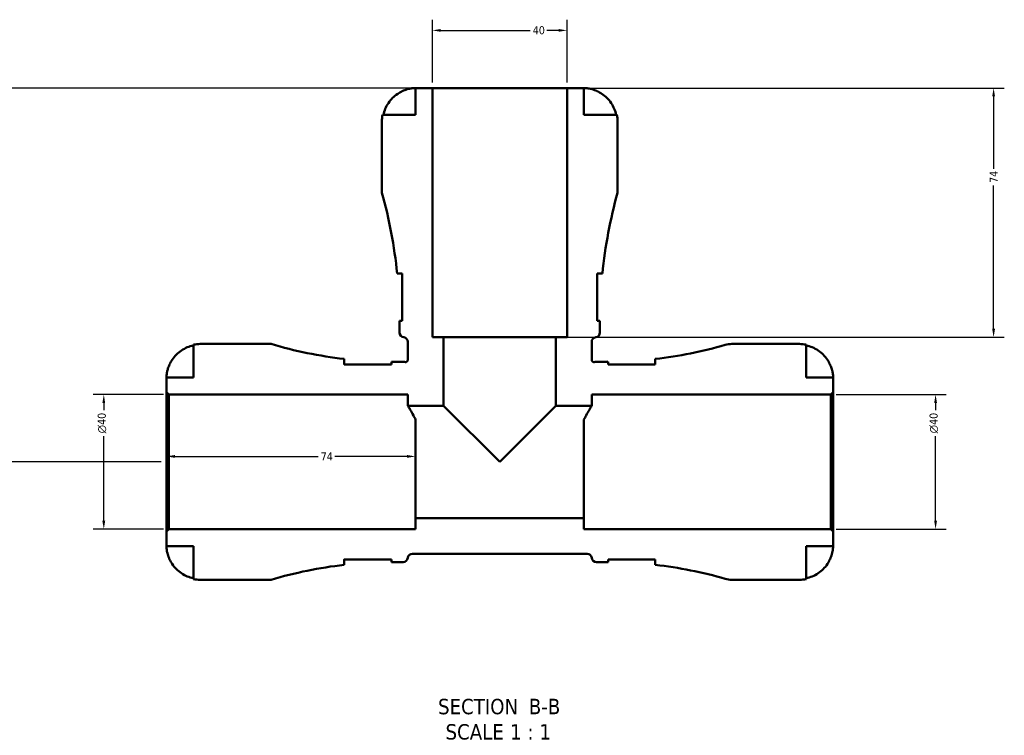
# Model space of a CAD drawing. Header units: millimetres. Extents: x -99 to 891, y -278 to 678.
# Tile 3 of 13: x 297 to 589, y -278 to -65. Entities that reach past the tile are written whole.
import ezdxf

# ---------------------------------------------------------------- set-up
doc = ezdxf.new("R2010")
doc.units = ezdxf.units.MM
for name, color, linetype, lineweight in [('Dimension (ANSI)', 7, 'Continuous', 25), ('Symbol (ANSI)', 7, 'Continuous', 25), ('Visible (ANSI)', 7, 'Continuous', 50)]:
    doc.layers.add(name, color=color, linetype=linetype, lineweight=lineweight)
doc.styles.add('Label Text (ANSI)', font='tahoma.ttf')
doc.styles.add('Note Text (ANSI)', font='tahoma.ttf')
doc.dimstyles.new('Default - mm (ANSI)', dxfattribs={"dimtxt": 2.4, "dimasz": 2.5, "dimexe": 3.175, "dimexo": 1.6002, "dimgap": 0.8, "dimtad": 0, "dimtoh": 1, "dimdec": 0, "dimrnd": 1e-08, "dimzin": 4, "dimdsep": 46, "dimtxsty": 'Note Text (ANSI)', "dimcen": 0.09, "dimdle": 10, "dimclrd": 256, "dimclre": 256, "dimclrt": 5, "dimadec": 1, "dimazin": 1, "dimtfac": 1.27, "dimtofl": 0, "dimtmove": 0, "dimatfit": 3, "dimfxl": 1, "dimtolj": 1, "dimtzin": 4, "dimlwd": -1, "dimlwe": -1, "dimarcsym": 0})

# ---------------------------------------------------------------- blocks, each defined once
blk = doc.blocks.new('*D11')
at = {"layer": 'Defpoints', "color": 0, "transparency": 16777216}
for p in [(414.53, -194.8), (340.53, -196.42), (414.53, -198.48)]:
    blk.add_point(p, dxfattribs=at)
at = {"layer": 'Dimension (ANSI)', "transparency": 16777216}
for p, q in [((343.03, -194.8), (385.55, -194.8)), ((412.03, -194.8), (390.52, -194.8))]:
    blk.add_line(p, q, dxfattribs=at)
for points in [[(343.03, -194.39), (343.03, -195.22), (340.53, -194.8)], [(412.03, -194.39), (412.03, -195.22), (414.53, -194.8)]]:
    blk.add_solid(points, dxfattribs=at)
at = {"layer": 'Dimension (ANSI)', "color": 5, "transparency": 16777216, "insert": (386.35, -193.6), "char_height": 2.4, "attachment_point": 1, "style": 'Note Text (ANSI)'}
blk.add_mtext('\\A1;74', dxfattribs=at)
blk = doc.blocks.new('*D12')
at = {"layer": 'Defpoints', "color": 0, "transparency": 16777216}
for p in [(459.53, -68.31), (419.53, -85.42), (459.53, -85.42)]:
    blk.add_point(p, dxfattribs=at)
at = {"layer": 'Dimension (ANSI)', "transparency": 16777216}
for p, q in [((419.53, -83.82), (419.53, -65.14)), ((459.53, -83.82), (459.53, -65.14)), ((422.03, -68.31), (448.53, -68.31)), ((457.03, -68.31), (453.54, -68.31))]:
    blk.add_line(p, q, dxfattribs=at)
for points in [[(422.03, -67.9), (422.03, -68.73), (419.53, -68.31)], [(457.03, -67.9), (457.03, -68.73), (459.53, -68.31)]]:
    blk.add_solid(points, dxfattribs=at)
at = {"layer": 'Dimension (ANSI)', "color": 5, "transparency": 16777216, "insert": (449.33, -67.06), "char_height": 2.4, "attachment_point": 1, "style": 'Note Text (ANSI)'}
blk.add_mtext('\\A1;40', dxfattribs=at)
blk = doc.blocks.new('*D13')
at = {"layer": 'Defpoints', "color": 0, "transparency": 16777216}
for p in [(321.93, -176.42), (341.23, -176.42), (341.23, -216.42)]:
    blk.add_point(p, dxfattribs=at)
at = {"layer": 'Dimension (ANSI)', "transparency": 16777216}
for p, q in [((339.63, -176.42), (318.75, -176.42)), ((321.93, -178.92), (321.93, -181.09)), ((321.93, -213.92), (321.93, -188.75)), ((339.63, -216.42), (318.75, -216.42))]:
    blk.add_line(p, q, dxfattribs=at)
for points in [[(321.51, -178.92), (322.34, -178.92), (321.93, -176.42)], [(321.51, -213.92), (322.34, -213.92), (321.93, -216.42)]]:
    blk.add_solid(points, dxfattribs=at)
at = {"layer": 'Dimension (ANSI)', "color": 5, "transparency": 16777216, "insert": (320.12, -187.95), "char_height": 2.4, "attachment_point": 1, "rotation": 90, "style": 'Note Text (ANSI)'}
blk.add_mtext('\\A1;{\\fAIGDT|b0|i0;\\H2.4000;\\ln}\\fTahoma|b0|i0;\\H2.4000;40', dxfattribs=at)
blk = doc.blocks.new('*D14')
at = {"layer": 'Defpoints', "color": 0, "transparency": 16777216}
for p in [(537.83, -176.42), (568.97, -176.42), (537.83, -216.42)]:
    blk.add_point(p, dxfattribs=at)
at = {"layer": 'Dimension (ANSI)', "transparency": 16777216}
for p, q in [((539.43, -176.42), (572.15, -176.42)), ((568.97, -178.92), (568.97, -181.09)), ((568.97, -213.92), (568.97, -188.75)), ((539.43, -216.42), (572.15, -216.42))]:
    blk.add_line(p, q, dxfattribs=at)
for points in [[(568.56, -178.92), (569.39, -178.92), (568.97, -176.42)], [(568.56, -213.92), (569.39, -213.92), (568.97, -216.42)]]:
    blk.add_solid(points, dxfattribs=at)
at = {"layer": 'Dimension (ANSI)', "color": 5, "transparency": 16777216, "insert": (567.17, -187.95), "char_height": 2.4, "attachment_point": 1, "rotation": 90, "style": 'Note Text (ANSI)'}
blk.add_mtext('\\A1;{\\fAIGDT|b0|i0;\\H2.4000;\\ln}\\fTahoma|b0|i0;\\H2.4000;40', dxfattribs=at)
blk = doc.blocks.new('*D15')
at = {"layer": 'Defpoints', "color": 0, "transparency": 16777216}
for p in [(459.53, -85.42), (586.21, -85.42), (456.2, -159.42)]:
    blk.add_point(p, dxfattribs=at)
at = {"layer": 'Dimension (ANSI)', "transparency": 16777216}
for p, q in [((461.13, -85.42), (589.38, -85.42)), ((586.21, -87.92), (586.21, -109.44)), ((586.21, -156.92), (586.21, -114.4)), ((457.8, -159.42), (589.38, -159.42))]:
    blk.add_line(p, q, dxfattribs=at)
for points in [[(585.79, -87.92), (586.62, -87.92), (586.21, -85.42)], [(585.79, -156.92), (586.62, -156.92), (586.21, -159.42)]]:
    blk.add_solid(points, dxfattribs=at)
at = {"layer": 'Dimension (ANSI)', "color": 5, "transparency": 16777216, "insert": (585.01, -113.6), "char_height": 2.4, "attachment_point": 1, "rotation": 90, "style": 'Note Text (ANSI)'}
blk.add_mtext('\\A1;74', dxfattribs=at)
blk = doc.blocks.new('*D16')
at = {"layer": 'Defpoints', "color": 0, "transparency": 16777216}
for p in [(419.53, -85.42), (220.33, -196.42), (340.53, -196.42)]:
    blk.add_point(p, dxfattribs=at)
at = {"layer": 'Dimension (ANSI)', "transparency": 16777216}
for p, q in [((417.93, -85.42), (217.16, -85.42)), ((220.33, -87.92), (220.33, -158.23)), ((220.33, -193.92), (220.33, -164.61)), ((338.93, -196.42), (217.16, -196.42))]:
    blk.add_line(p, q, dxfattribs=at)
for points in [[(219.91, -87.92), (220.75, -87.92), (220.33, -85.42)], [(219.91, -193.92), (220.75, -193.92), (220.33, -196.42)]]:
    blk.add_solid(points, dxfattribs=at)
at = {"layer": 'Dimension (ANSI)', "color": 5, "transparency": 16777216, "insert": (219.13, -163.81), "char_height": 2.4, "attachment_point": 1, "rotation": 90, "style": 'Note Text (ANSI)'}
blk.add_mtext('\\A1;111', dxfattribs=at)

msp = doc.modelspace()

# ---------------------------------------------------------------- linework, layer by layer
at = {"layer": 'Visible (ANSI)'}
for p, q in [((419.53, -85.42), (414.53, -85.42)), ((414.53, -85.42), (414.53, -93.42)), ((419.53, -159.42), (419.53, -85.42)), ((459.53, -85.42), (419.53, -85.42)), ((464.53, -85.42), (459.53, -85.42)), ((459.53, -85.42), (459.53, -159.42)), ((464.53, -93.42), (464.53, -85.42)), ((414.53, -93.42), (404.74, -93.42)), ((474.33, -93.42), (464.53, -93.42)), ((404.53, -95.42), (404.53, -116.5)), ((474.53, -116.5), (474.53, -95.42)), ((409.05, -140.52), (410.58, -140.52)), ((410.58, -140.52), (410.58, -154.52)), ((468.48, -154.52), (468.48, -140.52)), ((468.48, -140.52), (470.01, -140.52)), ((410.58, -154.52), (409.78, -154.52)), ((409.78, -154.98), (409.78, -158.04)), ((469.28, -154.52), (468.48, -154.52)), ((469.28, -158.04), (469.28, -154.98)), ((412.23, -160.82), (412.23, -166.09)), ((422.87, -159.42), (419.53, -159.42)), ((422.87, -179.76), (422.87, -159.42)), ((456.2, -159.42), (422.87, -159.42)), ((459.53, -159.42), (456.2, -159.42)), ((456.2, -159.42), (456.2, -179.76)), ((466.83, -166.09), (466.83, -160.82)), ((348.53, -161.62), (348.53, -171.42)), ((371.61, -161.42), (350.53, -161.42)), ((528.53, -161.42), (508.46, -161.42)), ((530.53, -171.42), (530.53, -161.62)), ((393.33, -167.47), (393.33, -165.85)), ((407.33, -166.67), (407.33, -167.47)), ((410.83, -166.67), (407.79, -166.67)), ((471.27, -166.67), (468.23, -166.67)), ((471.73, -167.47), (471.73, -166.67)), ((485.73, -165.85), (485.73, -167.47)), ((407.33, -167.47), (393.33, -167.47)), ((485.73, -167.47), (471.73, -167.47)), ((348.53, -171.42), (340.53, -171.42)), ((340.53, -171.42), (340.53, -175.72)), ((538.53, -171.42), (530.53, -171.42)), ((538.53, -175.72), (538.53, -171.42)), ((340.53, -175.72), (341.23, -176.42)), ((340.53, -217.12), (340.53, -175.72)), ((341.23, -176.42), (412.23, -176.42)), ((341.23, -176.42), (341.23, -216.42)), ((412.23, -176.42), (412.23, -179.76)), ((466.83, -179.76), (466.83, -176.42)), ((466.83, -176.42), (537.83, -176.42)), ((537.83, -176.42), (538.53, -175.72)), ((537.83, -176.42), (537.83, -216.42)), ((538.53, -217.12), (538.53, -175.72)), ((412.23, -179.76), (422.87, -179.76)), ((422.87, -179.76), (439.53, -196.42)), ((439.53, -196.42), (456.2, -179.76)), ((456.2, -179.76), (466.83, -179.76)), ((414.53, -213.09), (414.53, -183.87)), ((464.53, -213.09), (464.53, -183.87)), ((464.53, -213.09), (414.53, -213.09)), ((414.53, -213.09), (414.53, -216.42)), ((464.53, -216.42), (464.53, -213.09)), ((341.23, -216.42), (340.53, -217.12)), ((340.53, -217.12), (340.53, -221.42)), ((414.53, -216.42), (341.23, -216.42)), ((537.83, -216.42), (464.53, -216.42)), ((538.53, -217.12), (537.83, -216.42)), ((538.53, -221.42), (538.53, -217.12)), ((340.53, -221.42), (348.53, -221.42)), ((348.53, -221.42), (348.53, -231.22)), ((530.53, -231.22), (530.53, -221.42)), ((530.53, -221.42), (538.53, -221.42)), ((413.61, -223.72), (465.46, -223.72)), ((393.33, -227), (393.33, -225.37)), ((393.33, -225.37), (407.33, -225.37)), ((407.33, -225.37), (407.33, -226.17)), ((407.79, -226.17), (410.83, -226.17)), ((468.23, -226.17), (471.27, -226.17)), ((471.73, -226.17), (471.73, -225.37)), ((471.73, -225.37), (485.73, -225.37)), ((485.73, -225.37), (485.73, -227)), ((350.53, -231.42), (371.61, -231.42)), ((508.46, -231.42), (528.53, -231.42))]:
    msp.add_line(p, q, dxfattribs=at)
for centre, radius, start, end in [((414.53, -95.42), 10, 168.463, 180), ((464.53, -95.42), 10, 0, 11.537), ((266.14, -154.98), 143.65, 5.7775, 15.5383), ((612.93, -154.98), 143.65, 164.4617, 174.2225), ((266.14, -154.98), 143.65, 0, 0.1835), ((612.93, -154.98), 143.65, 179.8165, 180), ((411.18, -158.04), 1.4, 180, 262.8192), ((410.83, -160.82), 1.4, 0, 82.8192), ((468.23, -160.82), 1.4, 97.1808, 180), ((467.88, -158.04), 1.4, 277.1808, 0), ((350.53, -171.42), 10, 90, 101.537), ((407.79, -39.38), 127.29, 253.4871, 263.4772), ((471.27, -39.38), 127.29, 276.5228, 286.0738), ((508.46, -168.42), 7, 90, 106.0738), ((528.53, -171.42), 10, 78.463, 90), ((407.79, -39.38), 127.29, 269.7929, 270), ((410.83, -168.07), 1.4, 70.5288, 90), ((468.23, -168.07), 1.4, 90, 109.4712), ((471.27, -39.38), 127.29, 270, 270.2071), ((410.83, -224.77), 1.4, 270, 352.8192), ((413.61, -225.12), 1.4, 90, 172.8192), ((465.46, -225.12), 1.4, 7.1808, 90), ((468.23, -224.77), 1.4, 187.1808, 270), ((407.79, -353.46), 127.29, 96.5228, 106.5129), ((407.79, -353.46), 127.29, 90, 90.2071), ((471.27, -353.46), 127.29, 89.7929, 90), ((471.27, -353.46), 127.29, 73.9262, 83.4772), ((350.53, -221.42), 10, 258.463, 270), ((508.46, -224.42), 7, 253.9262, 270), ((528.53, -221.42), 10, 270, 281.537)]:
    msp.add_arc(centre, radius, start, end, dxfattribs=at)
for points, knots in [([(404.97, -93.42), (405.1, -92.78), (405.3, -92.16), (405.76, -91.04), (406.08, -90.44), (406.83, -89.32), (407.26, -88.8), (408.14, -87.93), (408.66, -87.49), (409.65, -86.83), (410.1, -86.59), (410.53, -86.38)], [0.1897242, 0.1897242, 0.1897242, 0.1897242, 0.3692652, 0.3692652, 0.5545201, 0.5545201, 0.7397751, 0.7397751, 0.9260791, 0.9260791, 1.0656804, 1.0656804, 1.0656804, 1.0656804]), ([(410.53, -86.38), (410.68, -86.31), (410.83, -86.25), (411.21, -86.09), (411.45, -86), (411.94, -85.83), (412.19, -85.76), (412.79, -85.61), (413.12, -85.54), (413.75, -85.45), (414.03, -85.44), (414.43, -85.42), (414.53, -85.42), (414.53, -85.42)], [-0.6400853, -0.6400853, -0.6400853, -0.6400853, -0.5922218, -0.5922218, -0.5159504, -0.5159504, -0.4323561, -0.4323561, -0.3086303, -0.3086303, -0.1584496, -0.1584496, 0, 0, 0, 0]), ([(464.53, -85.42), (464.53, -85.42), (464.58, -85.42), (464.75, -85.42), (464.9, -85.43), (465.34, -85.46), (465.69, -85.5), (466.36, -85.63), (466.66, -85.7), (467.2, -85.85), (467.43, -85.93), (467.92, -86.11), (468.17, -86.21), (468.45, -86.34), (468.49, -86.36), (468.53, -86.38)], [-2.7780414, -2.7780414, -2.7780414, -2.7780414, -2.6767215, -2.6767215, -2.5655813, -2.5655813, -2.4096011, -2.4096011, -2.3051939, -2.3051939, -2.2261755, -2.2261755, -2.1445049, -2.1445049, -2.1308178, -2.1308178, -2.1308178, -2.1308178]), ([(468.53, -86.38), (468.97, -86.59), (469.42, -86.83), (470.4, -87.49), (470.93, -87.93), (471.81, -88.8), (472.24, -89.32), (472.99, -90.44), (473.31, -91.04), (473.77, -92.16), (473.97, -92.78), (474.1, -93.42)], [4.9026439, 4.9026439, 4.9026439, 4.9026439, 5.0422452, 5.0422452, 5.2285493, 5.2285493, 5.4138042, 5.4138042, 5.5990591, 5.5990591, 5.7786001, 5.7786001, 5.7786001, 5.7786001]), ([(341.49, -167.42), (341.7, -166.98), (341.95, -166.54), (342.6, -165.55), (343.04, -165.03), (343.91, -164.15), (344.43, -163.72), (345.55, -162.97), (346.15, -162.65), (347.27, -162.18), (347.89, -161.99), (348.53, -161.85)], [4.9026438, 4.9026438, 4.9026438, 4.9026438, 5.0422451, 5.0422451, 5.2285491, 5.2285491, 5.4138041, 5.4138041, 5.599059, 5.599059, 5.7785999, 5.7785999, 5.7785999, 5.7785999]), ([(530.53, -161.85), (531.17, -161.99), (531.8, -162.18), (532.92, -162.65), (533.52, -162.97), (534.64, -163.72), (535.16, -164.15), (536.03, -165.03), (536.47, -165.55), (537.12, -166.54), (537.37, -166.98), (537.57, -167.42)], [0.1897242, 0.1897242, 0.1897242, 0.1897242, 0.3692652, 0.3692652, 0.5545201, 0.5545201, 0.7397751, 0.7397751, 0.9260791, 0.9260791, 1.0656804, 1.0656804, 1.0656804, 1.0656804]), ([(412.23, -166.09), (412.23, -166.17), (412.22, -166.26), (412.16, -166.42), (412.11, -166.5), (411.99, -166.63), (411.91, -166.69), (411.75, -166.76), (411.66, -166.79), (411.48, -166.8), (411.39, -166.78), (411.3, -166.75)], [-0.1341516, -0.1341516, -0.1341516, -0.1341516, -0.1093805, -0.1093805, -0.0820353, -0.0820353, -0.0546902, -0.0546902, -0.0273451, -0.0273451, 0, 0, 0, 0]), ([(467.77, -166.75), (467.69, -166.78), (467.61, -166.79), (467.43, -166.79), (467.34, -166.77), (467.18, -166.7), (467.1, -166.65), (466.97, -166.52), (466.92, -166.44), (466.85, -166.27), (466.83, -166.18), (466.83, -166.09)], [-0.1341516, -0.1341516, -0.1341516, -0.1341516, -0.1093805, -0.1093805, -0.0820353, -0.0820353, -0.0546902, -0.0546902, -0.0273451, -0.0273451, 0, 0, 0, 0]), ([(340.53, -171.42), (340.53, -171.42), (340.53, -171.37), (340.54, -171.15), (340.54, -170.96), (340.59, -170.49), (340.62, -170.21), (340.73, -169.62), (340.81, -169.31), (340.96, -168.79), (341.02, -168.59), (341.16, -168.2), (341.24, -168.01), (341.37, -167.69), (341.43, -167.55), (341.49, -167.42)], [0, 0, 0, 0, 0.1127497, 0.1127497, 0.240462, 0.240462, 0.3630761, 0.3630761, 0.4698265, 0.4698265, 0.5368083, 0.5368083, 0.5973812, 0.5973812, 0.6407273, 0.6407273, 0.6407273, 0.6407273]), ([(537.57, -167.42), (537.67, -167.62), (537.75, -167.82), (537.91, -168.21), (537.98, -168.4), (538.12, -168.81), (538.19, -169.04), (538.34, -169.64), (538.41, -170), (538.5, -170.65), (538.52, -170.92), (538.54, -171.32), (538.53, -171.42), (538.53, -171.42)], [-0.6479836, -0.6479836, -0.6479836, -0.6479836, -0.5812922, -0.5812922, -0.5195743, -0.5195743, -0.4431699, -0.4431699, -0.3085364, -0.3085364, -0.1588124, -0.1588124, 0, 0, 0, 0]), ([(414.53, -183.87), (414.31, -183.43), (414.09, -183.01), (413.56, -182.02), (413.26, -181.49), (412.76, -180.63), (412.56, -180.3), (412.3, -179.86), (412.23, -179.76), (412.23, -179.76)], [1.41832, 1.41832, 1.41832, 1.41832, 1.624851, 1.624851, 1.947992, 1.947992, 2.271132, 2.271132, 2.594273, 2.594273, 2.594273, 2.594273]), ([(466.83, -179.76), (466.83, -179.76), (466.77, -179.86), (466.51, -180.3), (466.31, -180.63), (465.81, -181.49), (465.51, -182.02), (464.97, -183.01), (464.76, -183.43), (464.53, -183.87)], [-2.594273, -2.594273, -2.594273, -2.594273, -2.271132, -2.271132, -1.947992, -1.947992, -1.624851, -1.624851, -1.41832, -1.41832, -1.41832, -1.41832]), ([(341.49, -225.42), (341.43, -225.28), (341.36, -225.13), (341.2, -224.74), (341.11, -224.5), (340.94, -224.01), (340.87, -223.76), (340.72, -223.16), (340.66, -222.84), (340.57, -222.2), (340.55, -221.92), (340.53, -221.53), (340.53, -221.42), (340.53, -221.42)], [-0.6400853, -0.6400853, -0.6400853, -0.6400853, -0.5922218, -0.5922218, -0.5159504, -0.5159504, -0.4323561, -0.4323561, -0.3086303, -0.3086303, -0.1584496, -0.1584496, 0, 0, 0, 0]), ([(538.53, -221.42), (538.53, -221.42), (538.53, -221.46), (538.53, -221.64), (538.53, -221.78), (538.5, -222.23), (538.46, -222.58), (538.33, -223.25), (538.26, -223.54), (538.1, -224.08), (538.02, -224.32), (537.84, -224.81), (537.74, -225.05), (537.61, -225.34), (537.59, -225.38), (537.57, -225.42)], [-2.7780414, -2.7780414, -2.7780414, -2.7780414, -2.6767215, -2.6767215, -2.5655813, -2.5655813, -2.4096011, -2.4096011, -2.3051939, -2.3051939, -2.2261755, -2.2261755, -2.1445049, -2.1445049, -2.1308178, -2.1308178, -2.1308178, -2.1308178]), ([(348.53, -230.99), (347.89, -230.86), (347.27, -230.66), (346.15, -230.19), (345.55, -229.88), (344.43, -229.13), (343.91, -228.69), (343.04, -227.82), (342.6, -227.29), (341.95, -226.3), (341.7, -225.86), (341.49, -225.42)], [0.1897242, 0.1897242, 0.1897242, 0.1897242, 0.3692652, 0.3692652, 0.5545201, 0.5545201, 0.7397751, 0.7397751, 0.9260791, 0.9260791, 1.0656804, 1.0656804, 1.0656804, 1.0656804]), ([(537.57, -225.42), (537.37, -225.86), (537.12, -226.3), (536.47, -227.29), (536.03, -227.82), (535.16, -228.69), (534.64, -229.13), (533.52, -229.88), (532.92, -230.19), (531.8, -230.66), (531.17, -230.86), (530.53, -230.99)], [4.9026438, 4.9026438, 4.9026438, 4.9026438, 5.0422451, 5.0422451, 5.2285491, 5.2285491, 5.4138041, 5.4138041, 5.599059, 5.599059, 5.7785999, 5.7785999, 5.7785999, 5.7785999])]:
    msp.add_open_spline(points, degree=3, knots=knots, dxfattribs=at)
for points in [[(410.58, -140.53), (410.55, -140.52), (410.51, -140.52), (410.48, -140.52)], [(468.59, -140.52), (468.56, -140.52), (468.52, -140.52), (468.48, -140.53)], [(393.33, -167.14), (393.33, -167.24), (393.36, -167.35), (393.41, -167.47)], [(485.66, -167.47), (485.71, -167.35), (485.73, -167.24), (485.73, -167.14)], [(393.41, -225.37), (393.36, -225.49), (393.33, -225.6), (393.33, -225.7)], [(485.73, -225.7), (485.73, -225.6), (485.71, -225.49), (485.66, -225.37)]]:
    msp.add_open_spline(points, degree=3, dxfattribs=at)

# ---------------------------------------------------------------- texts
at = {"layer": 'Symbol (ANSI)', "char_height": 4.572, "attachment_point": 7, "style": 'Label Text (ANSI)'}
for s, insert in [('SECTION', (421.21, -271.44)), (' B-B', (446.44, -271.34)), ('SCALE', (423.43, -278.95)), (' 1 : 1', (440.9, -278.87))]:
    msp.add_mtext(s, dxfattribs=dict(at, insert=insert))

# ---------------------------------------------------------------- dimensions: what is measured, and where the dimension line sits
at = {"layer": 'Dimension (ANSI)'}
dim = msp.add_linear_dim(base=(459.53, -68.31), p1=(419.53, -85.42), p2=(459.53, -85.42), dimstyle='Default - mm (ANSI)', override={"dimgap": 0.8, "dimtoh": 0, "dimdec": 0, "dimtol": 0, "dimlim": 0, "dimtp": 0, "dimtm": 0, "dimtdec": 2, "dimatfit": 1}, dxfattribs=at)
dim.commit()
dim.dimension.update_dxf_attribs({"geometry": '*D12', "text_midpoint": (451.03, -68.31), "dimtype": 160})
for base, p1, p2, angle, override, picture, middle in [((220.33, -196.42), (419.53, -85.42), (340.53, -196.42), 90, {"dimgap": 0.8, "dimtoh": 0, "dimdec": 0, "dimtol": 0, "dimlim": 0, "dimtp": 0, "dimtm": 0, "dimtdec": 2, "dimatfit": 1}, '*D16', (220.33, -161.42)), ((586.21, -85.42), (456.2, -159.42), (459.53, -85.42), 270, {"dimgap": 0.8, "dimtoh": 0, "dimdec": 0, "dimtol": 0, "dimlim": 0, "dimtp": 0, "dimtm": 0, "dimtdec": 2, "dimatfit": 1}, '*D15', (586.21, -111.92)), ((414.53, -194.8), (340.53, -196.42), (414.53, -198.48), 180, {"dimgap": 0.8, "dimtoh": 0, "dimdec": 0, "dimse1": 1, "dimse2": 1, "dimtol": 0, "dimlim": 0, "dimtp": 0, "dimtm": 0, "dimtdec": 2, "dimatfit": 1}, '*D11', (388.03, -194.8))]:
    dim = msp.add_linear_dim(base=base, p1=p1, p2=p2, angle=angle, dimstyle='Default - mm (ANSI)', override=override, dxfattribs=at)
    dim.commit()
    dim.dimension.update_dxf_attribs({"geometry": picture, "text_midpoint": middle, "dimtype": 160})
for base, p1, p2, picture, middle in [((321.93, -176.42), (341.23, -216.42), (341.23, -176.42), '*D13', (321.93, -184.92)), ((568.97, -176.42), (537.83, -216.42), (537.83, -176.42), '*D14', (568.97, -184.92))]:
    dim = msp.add_linear_dim(base=base, p1=p1, p2=p2, angle=90, text='{\\fAIGDT|b0|i0;\\H2.4000;\\ln}\\fTahoma|b0|i0;\\H2.4000;<>', dimstyle='Default - mm (ANSI)', override={"dimgap": 0.8, "dimtoh": 0, "dimdec": 0, "dimtol": 0, "dimlim": 0, "dimtp": 0, "dimtm": 0, "dimtdec": 2, "dimatfit": 1}, dxfattribs=at)
    dim.commit()
    dim.dimension.update_dxf_attribs({"geometry": picture, "text_midpoint": middle, "dimtype": 160})

doc.saveas('drawing.dxf')
